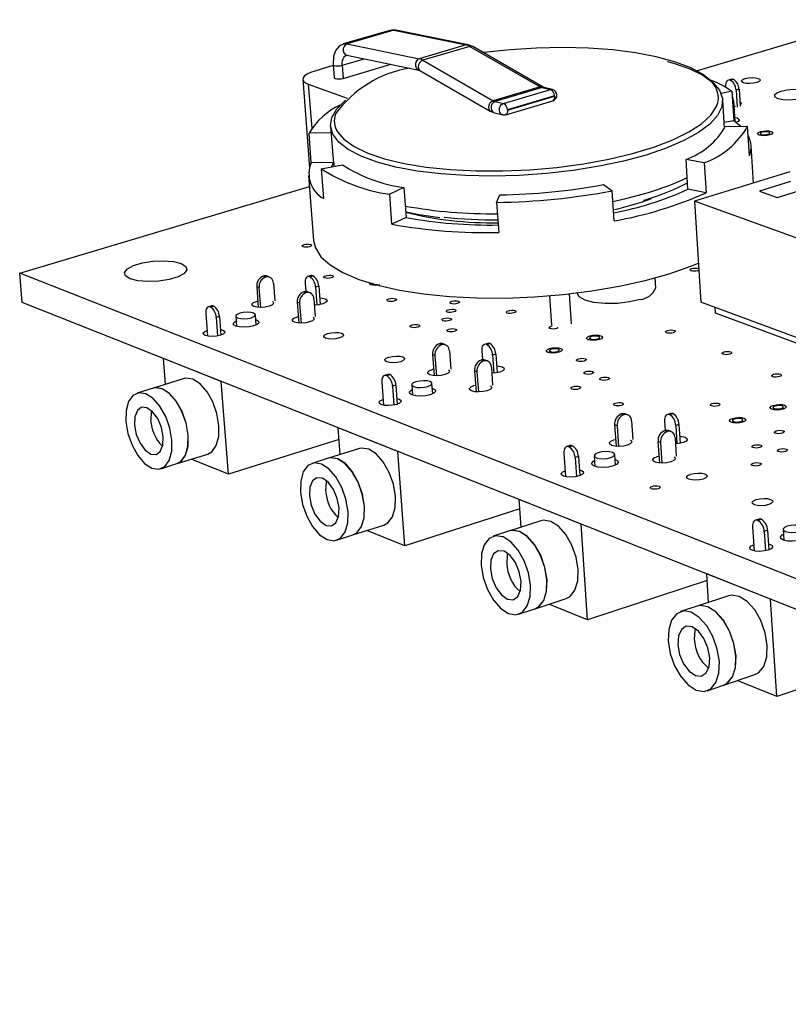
# Model space of a CAD drawing. Extents: x 79 to 216, y 65 to 126.
# Tile 1 of 14: x 79 to 111, y 70 to 112. Entities that reach past the tile are written whole.
import ezdxf

# ---------------------------------------------------------------- set-up
doc = ezdxf.new("R2010")
doc.units = 0
doc.layers.get('0').update_dxf_attribs({"linetype": 'CONTINUOUS'})

msp = doc.modelspace()

# ---------------------------------------------------------------- linework, layer by layer
at = {"color": 7, "linetype": 'CONTINUOUS'}
for p, q in [((107.536, 110.236), (114.815, 112.412)), ((94.487, 111.957), (92.497, 111.378)), ((94.655, 111.963), (92.665, 111.383)), ((94.655, 111.963), (97.732, 111.337)), ((97.812, 111.341), (94.735, 111.966)), ((92.665, 111.383), (95.735, 110.751)), ((97.732, 111.337), (95.735, 110.751)), ((97.887, 111.276), (95.89, 110.69)), ((98.006, 111.266), (97.812, 111.341)), ((97.887, 111.276), (100.884, 109.556)), ((101.003, 109.546), (98.006, 111.266)), ((92.64, 110.903), (92.646, 110.903)), ((92.646, 110.903), (95.716, 110.268)), ((95.89, 110.69), (98.883, 108.962)), ((92.069, 110.457), (91.282, 110.227)), ((92.066, 110.506), (92.107, 109.951)), ((92.458, 110.471), (92.5, 109.916)), ((92.5, 109.916), (94.487, 110.499)), ((94.487, 110.499), (94.529, 110.513)), ((95.716, 110.268), (95.761, 110.249)), ((95.761, 110.249), (98.753, 108.518)), ((90.774, 109.874), (91.058, 106.112)), ((109.016, 109.88), (108.889, 109.842)), ((108.972, 109.838), (109.099, 109.876)), ((91.01, 109.671), (92.663, 109.069)), ((100.884, 109.556), (98.883, 108.962)), ((100.963, 109.525), (98.962, 108.93)), ((99.314, 108.848), (101.315, 109.444)), ((100.963, 109.525), (101.315, 109.444)), ((101.047, 109.528), (101.003, 109.546)), ((101.399, 109.447), (101.047, 109.528)), ((108.772, 109.573), (108.775, 109.532)), ((109.343, 109.456), (109.216, 109.418)), ((109.216, 109.418), (109.262, 108.687)), ((109.343, 109.456), (109.389, 108.725)), ((101.487, 109.178), (99.485, 108.582)), ((99.487, 108.566), (101.489, 109.162)), ((109.042, 109.364), (108.581, 109.277)), ((108.725, 107.786), (108.648, 108.995)), ((109.042, 109.364), (109.122, 108.11)), ((98.962, 108.93), (99.314, 108.848)), ((99.413, 108.367), (101.414, 108.964)), ((109.105, 108.96), (109.16, 108.082)), ((109.193, 108.711), (109.122, 108.698)), ((98.753, 108.518), (98.934, 108.445)), ((98.934, 108.445), (99.286, 108.363)), ((91.959, 107.872), (92.077, 106.293)), ((109.122, 108.11), (108.71, 108.032)), ((108.756, 107.859), (109.709, 107.874)), ((109.788, 106.611), (109.709, 107.874)), ((91.98, 107.596), (91.042, 107.581)), ((91.136, 106.321), (91.042, 107.581)), ((110.251, 107.568), (110.256, 107.487)), ((110.66, 107.512), (110.655, 107.592)), ((109.958, 105.457), (109.858, 107.046)), ((107.171, 105.193), (107.088, 106.464)), ((107.858, 106.319), (107.088, 106.464)), ((92.074, 106.336), (91.136, 106.321)), ((91.559, 106.067), (92.461, 106.237)), ((91.559, 106.067), (91.655, 104.798)), ((92.095, 106.301), (92.097, 106.169)), ((107.858, 106.319), (107.939, 105.047)), ((91.024, 105.773), (91.232, 103.018)), ((111.511, 105.934), (107.444, 104.686)), ((78.725, 101.623), (91.059, 105.31)), ((95.082, 105.265), (94.476, 104.982)), ((95.082, 105.265), (95.175, 103.99)), ((103.573, 105.395), (103.943, 105.127)), ((111.537, 105.519), (110.213, 105.112)), ((110.961, 104.843), (112.836, 105.421)), ((94.569, 103.705), (94.476, 104.982)), ((99.024, 104.634), (99.162, 104.953)), ((104.028, 103.848), (103.943, 105.127)), ((107.939, 105.047), (107.171, 105.193)), ((110.213, 105.112), (110.961, 104.843)), ((99.024, 104.634), (99.114, 103.354)), ((105.276, 104.725), (105.358, 104.748)), ((105.358, 104.748), (105.436, 104.774)), ((114.82, 102.014), (107.444, 104.686)), ((107.444, 104.686), (107.721, 100.391)), ((95.175, 103.99), (94.569, 103.705)), ((154.108, 71.938), (78.725, 101.623)), ((78.83, 100.374), (78.725, 101.623)), ((89.19, 101.457), (89.092, 101.495)), ((89.353, 101.454), (89.255, 101.491)), ((91.119, 101.516), (90.984, 101.475)), ((91.068, 101.469), (91.203, 101.511)), ((107.62, 101.823), (107.629, 101.819)), ((88.911, 101.009), (88.813, 101.047)), ((88.813, 101.047), (88.881, 100.166)), ((89.523, 101.195), (89.581, 100.439)), ((90.873, 101.199), (90.9, 100.843)), ((91.452, 101.07), (91.317, 101.029)), ((91.317, 101.029), (91.374, 100.269)), ((91.452, 101.07), (91.511, 100.287)), ((93.732, 101.171), (93.737, 101.11)), ((105.798, 100.994), (105.77, 101.42)), ((88.911, 101.009), (88.977, 100.162)), ((90.817, 100.831), (90.916, 100.793)), ((91.079, 100.79), (90.98, 100.828)), ((101.281, 100.658), (101.366, 99.412)), ((102.209, 99.469), (102.123, 100.741)), ((102.45, 100.78), (102.451, 100.772)), ((154.157, 70.498), (78.83, 100.374)), ((86.893, 100.23), (86.756, 100.188)), ((86.839, 100.182), (86.976, 100.224)), ((90.636, 100.343), (90.537, 100.382)), ((90.537, 100.382), (90.605, 99.497)), ((90.636, 100.343), (90.701, 99.493)), ((91.249, 100.531), (91.306, 99.772)), ((115.08, 97.657), (107.721, 100.391)), ((86.646, 99.912), (86.722, 98.943)), ((87.226, 99.781), (87.088, 99.739)), ((87.226, 99.781), (87.288, 98.987)), ((87.918, 99.788), (87.952, 99.357)), ((88.793, 99.422), (88.76, 99.853)), ((108.342, 99.924), (108.327, 100.166)), ((115.178, 97.381), (108.342, 99.924)), ((87.088, 99.739), (87.15, 98.952)), ((96.684, 98.574), (96.582, 98.613)), ((96.848, 98.571), (96.746, 98.61)), ((98.644, 98.633), (98.507, 98.59)), ((98.596, 98.585), (98.733, 98.628)), ((102.984, 98.858), (102.99, 98.77)), ((103.412, 98.799), (103.406, 98.886)), ((96.402, 98.118), (96.3, 98.157)), ((96.3, 98.157), (96.365, 97.261)), ((96.402, 98.118), (96.464, 97.256)), ((97.017, 98.31), (97.072, 97.542)), ((98.392, 98.313), (98.419, 97.938)), ((98.988, 98.179), (98.852, 98.137)), ((98.852, 98.137), (98.906, 97.365)), ((98.988, 98.179), (99.044, 97.384)), ((101.269, 98.321), (101.275, 98.233)), ((101.699, 98.262), (101.693, 98.35)), ((84.843, 97.989), (84.844, 97.989)), ((87.296, 97.016), (84.843, 97.989)), ((84.931, 96.89), (84.843, 97.989)), ((98.367, 97.926), (98.469, 97.887)), ((98.633, 97.884), (98.531, 97.924)), ((94.389, 97.308), (94.251, 97.264)), ((94.34, 97.259), (94.478, 97.302)), ((98.186, 97.429), (98.084, 97.468)), ((98.084, 97.468), (98.148, 96.569)), ((98.186, 97.429), (98.248, 96.564)), ((98.803, 97.622), (98.857, 96.851)), ((85.723, 97.134), (84.417, 96.732)), ((87.297, 97.016), (87.296, 97.016)), ((87.606, 93.059), (87.296, 97.016)), ((94.138, 96.986), (94.211, 96)), ((94.734, 96.85), (94.596, 96.807)), ((94.734, 96.85), (94.793, 96.043)), ((95.419, 96.867), (95.451, 96.427)), ((96.306, 96.489), (96.274, 96.929)), ((84.41, 96.729), (83.721, 96.517)), ((94.596, 96.807), (94.654, 96.007)), ((104.438, 95.59), (104.333, 95.631)), ((104.603, 95.588), (104.498, 95.629)), ((106.43, 95.65), (106.292, 95.606)), ((106.387, 95.601), (106.525, 95.644)), ((110.794, 95.901), (110.8, 95.81)), ((111.23, 95.837), (111.224, 95.928)), ((104.153, 95.126), (104.048, 95.166)), ((104.048, 95.166), (104.109, 94.254)), ((104.772, 95.323), (104.824, 94.544)), ((106.174, 95.326), (106.2, 94.926)), ((106.786, 95.187), (106.649, 95.143)), ((106.786, 95.187), (106.839, 94.379)), ((109.069, 95.347), (109.075, 95.256)), ((109.506, 95.283), (109.5, 95.374)), ((92.286, 95.036), (92.287, 95.037)), ((92.371, 93.903), (92.286, 95.036)), ((94.824, 94.03), (92.286, 95.036)), ((104.153, 95.126), (104.212, 94.249)), ((106.181, 94.92), (106.287, 94.879)), ((106.452, 94.877), (106.346, 94.918)), ((106.649, 95.143), (106.7, 94.36)), ((92.323, 94.542), (87.606, 93.059)), ((106, 94.413), (105.894, 94.453)), ((105.894, 94.453), (105.955, 93.538)), ((106, 94.413), (106.058, 93.533)), ((106.621, 94.612), (106.672, 93.829)), ((85.424, 93.515), (86.728, 93.923)), ((93.183, 94.159), (91.869, 93.745)), ((95.119, 90.013), (94.824, 94.03)), ((94.825, 94.03), (94.824, 94.03)), ((101.892, 93.957), (101.961, 92.955)), ((102.148, 94.283), (102.009, 94.239)), ((102.104, 94.233), (102.243, 94.277)), ((104.081, 93.454), (104.051, 93.903)), ((84.729, 93.297), (85.418, 93.513)), ((87.606, 93.059), (86.021, 93.701)), ((91.862, 93.742), (91.168, 93.524)), ((102.505, 93.817), (102.366, 93.772)), ((102.366, 93.772), (102.422, 92.959)), ((102.505, 93.817), (102.561, 92.996)), ((103.181, 93.844), (103.212, 93.395)), ((99.989, 91.981), (99.99, 91.981)), ((102.617, 90.939), (99.989, 91.981)), ((100.071, 90.811), (99.989, 91.981)), ((100.017, 91.59), (95.119, 90.013)), ((100.904, 91.081), (99.581, 90.653)), ((110.184, 91.15), (110.044, 91.105)), ((110.144, 91.099), (110.284, 91.145)), ((92.912, 90.479), (94.225, 90.9)), ((95.119, 90.013), (93.502, 90.668)), ((99.574, 90.651), (98.875, 90.425)), ((102.618, 90.939), (102.617, 90.939)), ((102.896, 86.86), (102.617, 90.939)), ((109.923, 90.821), (109.988, 89.801)), ((110.554, 90.675), (110.414, 90.629)), ((110.414, 90.629), (110.466, 89.803)), ((110.554, 90.675), (110.606, 89.84)), ((111.22, 90.714), (111.249, 90.255)), ((92.212, 90.255), (92.905, 90.477)), ((107.984, 88.54), (102.896, 86.86)), ((107.966, 88.817), (107.967, 88.818)), ((108.045, 87.609), (107.966, 88.817)), ((110.689, 87.738), (107.966, 88.817)), ((100.663, 87.337), (101.984, 87.771)), ((108.898, 87.892), (107.567, 87.45)), ((110.95, 83.595), (110.689, 87.738)), ((110.69, 87.738), (110.689, 87.738)), ((99.959, 87.106), (100.656, 87.335)), ((102.896, 86.86), (101.246, 87.529)), ((107.56, 87.448), (106.857, 87.215)), ((116.241, 85.386), (110.95, 83.595)), ((108.691, 84.083), (110.021, 84.531)), ((110.95, 83.595), (109.267, 84.277)), ((107.982, 83.844), (108.684, 84.081))]:
    msp.add_line(p, q, dxfattribs=at)
at = {"color": 8, "linetype": 'CONTINUOUS'}
for p, q in [((92.458, 110.471), (93.401, 110.747)), ((94.485, 110.522), (94.487, 110.499)), ((91.01, 109.671), (91.153, 107.774)), ((92.077, 106.293), (92.096, 106.168))]:
    msp.add_line(p, q, dxfattribs=at)
for points in [[(94.487, 111.957), (94.543, 111.968), (94.655, 111.963)], [(94.735, 111.966), (94.734, 111.967), (94.655, 111.963)], [(92.665, 111.383), (92.591, 111.343), (92.533, 111.272), (92.5, 111.182), (92.497, 111.086), (92.524, 111), (92.577, 110.935), (92.646, 110.903)], [(92.506, 111.381), (92.553, 111.389), (92.665, 111.383)], [(97.812, 111.341), (97.811, 111.341), (97.732, 111.337)], [(98.006, 111.266), (97.963, 111.282), (97.887, 111.276)], [(92.458, 110.471), (92.457, 110.569), (92.467, 110.661), (92.488, 110.741), (92.52, 110.808), (92.561, 110.86), (92.611, 110.894), (92.638, 110.904)], [(95.735, 110.751), (95.661, 110.711), (95.603, 110.639), (95.57, 110.549), (95.566, 110.453), (95.594, 110.365), (95.647, 110.3), (95.719, 110.267), (95.719, 110.267)], [(95.89, 110.69), (95.813, 110.651), (95.747, 110.583), (95.702, 110.497), (95.685, 110.406), (95.699, 110.324), (95.741, 110.263), (95.761, 110.249)], [(92.066, 110.506), (92.073, 110.49), (92.113, 110.465), (92.184, 110.45), (92.275, 110.445), (92.371, 110.453), (92.458, 110.471)], [(101.003, 109.546), (100.96, 109.562), (100.884, 109.556)], [(101.047, 109.528), (101.041, 109.529), (100.963, 109.525)], [(101.315, 109.444), (101.394, 109.448), (101.401, 109.447)], [(101.489, 109.162), (101.491, 109.117), (101.488, 109.076), (101.48, 109.039), (101.466, 109.007), (101.447, 108.984), (101.425, 108.968), (101.414, 108.964)], [(98.883, 108.962), (98.806, 108.922), (98.74, 108.853), (98.695, 108.767), (98.678, 108.675), (98.691, 108.593), (98.733, 108.532), (98.753, 108.518)], [(98.962, 108.93), (98.887, 108.889), (98.828, 108.817), (98.794, 108.726), (98.79, 108.629), (98.816, 108.542), (98.869, 108.477), (98.934, 108.445)], [(99.284, 108.364), (99.221, 108.395), (99.168, 108.46), (99.142, 108.548), (99.146, 108.644), (99.18, 108.736), (99.239, 108.807), (99.314, 108.848)], [(99.487, 108.566), (99.49, 108.521), (99.487, 108.479), (99.478, 108.442), (99.465, 108.411), (99.447, 108.387), (99.424, 108.371), (99.413, 108.367)], [(103.973, 104.671), (104.531, 104.797), (105.491, 105.058)]]:
    msp.add_lwpolyline(points, dxfattribs=at)
at = {"color": 7, "linetype": 'CONTINUOUS'}
for points in [[(94.735, 111.966), (94.55, 111.971), (94.504, 111.952)], [(92.514, 111.372), (92.332, 111.295), (92.181, 111.121), (92.085, 110.863), (92.066, 110.506)], [(108.066, 109.872), (107.783, 110.089), (107.257, 110.375), (106.598, 110.625), (105.82, 110.837), (104.938, 111.006), (103.969, 111.129), (102.93, 111.204), (101.842, 111.229), (100.726, 111.205), (99.601, 111.131), (98.488, 111.01), (98.46, 111.006)], [(106.29, 110.639), (106.556, 110.564), (107.245, 110.323), (107.808, 110.047), (108.233, 109.741), (108.513, 109.411), (108.642, 109.061), (108.615, 108.7), (108.434, 108.332), (108.099, 107.967), (107.618, 107.609), (106.997, 107.266), (106.249, 106.945), (105.386, 106.652), (104.425, 106.393), (103.385, 106.172), (102.285, 105.994), (101.146, 105.864), (99.991, 105.782), (98.842, 105.752), (97.721, 105.773), (96.65, 105.845), (95.649, 105.966), (94.739, 106.135), (93.936, 106.347), (93.255, 106.599), (92.708, 106.885), (92.306, 107.2), (92.054, 107.538), (91.958, 107.892), (92.018, 108.255), (92.231, 108.621), (92.593, 108.983), (92.6, 108.989)], [(91.282, 110.227), (91.101, 110.165), (90.956, 110.096), (90.85, 110.021), (90.789, 109.944), (90.775, 109.867), (90.808, 109.795), (90.888, 109.728), (91.01, 109.671)], [(92.107, 109.951), (92.114, 109.935), (92.154, 109.91), (92.225, 109.895), (92.316, 109.89), (92.412, 109.898), (92.5, 109.916)], [(108.972, 109.838), (108.929, 109.847), (108.889, 109.842), (108.853, 109.824), (108.822, 109.793), (108.798, 109.75), (108.781, 109.698), (108.772, 109.639), (108.772, 109.573)], [(109.016, 109.88), (109.056, 109.885), (109.099, 109.876)], [(110.165, 109.914), (110.235, 109.874), (110.247, 109.826), (110.198, 109.777), (110.096, 109.734), (109.957, 109.704), (109.802, 109.692), (109.654, 109.699), (109.536, 109.725), (109.466, 109.765), (109.455, 109.813), (109.504, 109.863), (109.606, 109.905), (109.745, 109.935), (109.9, 109.947), (110.048, 109.94), (110.165, 109.914)], [(112.141, 109.389), (112.268, 109.317), (112.29, 109.229), (112.203, 109.14), (112.019, 109.062), (111.768, 109.009), (111.487, 108.987), (111.22, 109), (111.006, 109.046), (110.88, 109.119), (110.859, 109.207), (110.946, 109.296), (111.13, 109.373), (111.381, 109.427), (111.661, 109.449), (111.928, 109.435), (112.141, 109.389)], [(101.489, 109.162), (101.491, 109.164), (101.493, 109.166), (101.494, 109.169), (101.494, 109.172), (101.493, 109.175), (101.492, 109.177), (101.489, 109.178), (101.487, 109.178)], [(92.261, 107.623), (92.522, 107.321), (92.956, 107.011), (93.537, 106.733), (94.252, 106.49), (95.088, 106.29), (96.029, 106.135), (97.055, 106.029), (98.148, 105.974), (99.283, 105.972), (100.44, 106.023), (101.593, 106.125), (102.719, 106.276), (103.796, 106.474), (104.803, 106.714), (105.718, 106.991), (106.524, 107.3), (107.206, 107.634), (107.75, 107.986), (108.147, 108.35), (108.389, 108.718), (108.459, 108.937)], [(99.485, 108.582), (99.483, 108.581), (99.481, 108.578), (99.48, 108.575), (99.48, 108.572), (99.48, 108.569), (99.482, 108.567), (99.485, 108.566), (99.487, 108.566)], [(109.377, 108.913), (109.416, 108.885), (109.428, 108.831), (109.385, 108.784)], [(99.285, 108.368), (99.345, 108.357), (99.413, 108.367)], [(109.15, 108.256), (109.264, 108.229), (109.342, 108.184), (109.354, 108.13), (109.3, 108.075), (109.207, 108.034)], [(109.419, 107.869), (109.341, 107.94), (109.122, 108.11)], [(110.707, 107.657), (110.764, 107.625), (110.773, 107.585), (110.734, 107.545), (110.652, 107.51), (110.539, 107.485), (110.413, 107.475), (110.293, 107.481), (110.198, 107.502), (110.141, 107.535), (110.132, 107.575), (110.171, 107.615), (110.254, 107.65), (110.366, 107.674), (110.492, 107.684), (110.612, 107.678), (110.707, 107.657)], [(110.612, 107.628), (110.552, 107.641), (110.477, 107.645), (110.399, 107.639), (110.328, 107.624), (110.277, 107.602), (110.252, 107.577), (110.258, 107.552), (110.293, 107.531), (110.353, 107.518), (110.428, 107.515), (110.507, 107.521), (110.577, 107.536), (110.628, 107.558), (110.653, 107.583), (110.647, 107.608), (110.612, 107.628)], [(92.015, 106.153), (92.016, 106.156), (92.083, 106.336)], [(95.157, 104.232), (95.722, 104.117), (96.608, 103.994)], [(91.11, 102.842), (91.143, 102.822), (91.146, 102.796), (91.119, 102.771), (91.066, 102.748), (90.995, 102.733), (90.916, 102.727), (90.843, 102.731), (90.785, 102.744), (90.752, 102.765), (90.749, 102.79), (90.776, 102.816), (90.829, 102.838), (90.901, 102.854), (90.979, 102.86), (91.053, 102.856), (91.11, 102.842)], [(91.232, 103.018), (91.31, 102.698), (91.548, 102.324), (91.94, 101.972), (92.479, 101.648), (93.159, 101.357), (93.967, 101.106), (94.891, 100.898), (95.914, 100.737), (97.019, 100.626), (98.188, 100.568), (99.399, 100.563), (100.631, 100.611), (101.864, 100.713), (103.074, 100.865), (104.242, 101.065), (105.347, 101.309), (106.369, 101.594), (107.292, 101.914), (107.615, 102.044)], [(85.599, 102.035), (85.798, 101.913), (85.843, 101.767), (85.727, 101.613), (85.465, 101.47), (85.088, 101.356), (84.642, 101.285), (84.18, 101.265), (83.76, 101.298), (83.431, 101.381), (83.233, 101.504), (83.191, 101.651), (83.308, 101.804), (83.571, 101.946), (83.947, 102.059), (84.392, 102.13), (84.851, 102.15), (85.271, 102.117), (85.599, 102.035)], [(91.068, 101.469), (91.025, 101.479), (90.985, 101.475), (90.949, 101.457), (90.919, 101.425), (90.895, 101.382), (90.879, 101.329), (90.872, 101.267), (90.873, 101.199)], [(92.033, 101.517), (92.066, 101.496), (92.07, 101.47), (92.043, 101.444), (91.989, 101.421), (91.917, 101.406), (91.838, 101.4), (91.764, 101.404), (91.706, 101.417), (91.673, 101.439), (91.67, 101.464), (91.697, 101.49), (91.75, 101.513), (91.822, 101.528), (91.901, 101.535), (91.975, 101.531), (92.033, 101.517)], [(107.634, 101.749), (107.584, 101.727), (107.513, 101.712), (107.434, 101.705), (107.359, 101.709), (107.3, 101.723), (107.265, 101.744), (107.259, 101.77), (107.284, 101.796), (107.336, 101.819), (107.407, 101.834), (107.486, 101.841), (107.561, 101.837), (107.62, 101.823)], [(94.059, 101.116), (94.019, 101.109), (93.888, 101.099), (93.766, 101.105), (93.67, 101.128), (93.615, 101.163), (93.605, 101.186)], [(105.142, 100.505), (104.681, 100.395), (104.164, 100.333), (103.644, 100.326), (103.17, 100.373), (102.791, 100.47), (102.543, 100.608), (102.451, 100.772)], [(86.839, 100.182), (86.796, 100.192), (86.757, 100.188), (86.721, 100.17), (86.691, 100.139), (86.668, 100.096), (86.652, 100.042), (86.645, 99.98), (86.646, 99.912)], [(89.486, 100.41), (89.518, 100.382), (89.525, 100.324), (89.462, 100.264), (89.34, 100.212), (89.176, 100.177), (88.996, 100.162), (88.828, 100.172), (88.696, 100.203), (88.621, 100.252), (88.615, 100.31), (88.677, 100.37), (88.8, 100.422), (88.86, 100.438)], [(91.727, 100.533), (91.803, 100.485), (91.81, 100.426), (91.748, 100.367), (91.626, 100.315), (91.463, 100.279), (91.283, 100.265), (91.269, 100.265)], [(91.49, 100.573), (91.595, 100.565), (91.727, 100.533)], [(94.724, 100.534), (94.758, 100.513), (94.762, 100.487), (94.735, 100.461), (94.681, 100.438), (94.609, 100.422), (94.53, 100.416), (94.455, 100.42), (94.397, 100.434), (94.363, 100.455), (94.359, 100.481), (94.386, 100.508), (94.44, 100.53), (94.512, 100.546), (94.591, 100.552), (94.666, 100.548), (94.724, 100.534)], [(97.407, 100.428), (97.442, 100.406), (97.446, 100.381), (97.419, 100.354), (97.366, 100.331), (97.294, 100.316), (97.214, 100.309), (97.14, 100.313), (97.081, 100.327), (97.046, 100.349), (97.042, 100.375), (97.069, 100.401), (97.122, 100.424), (97.194, 100.44), (97.274, 100.446), (97.348, 100.442), (97.407, 100.428)], [(88.585, 99.725), (88.697, 99.772), (88.754, 99.827), (88.748, 99.88), (88.68, 99.925), (88.56, 99.954), (88.406, 99.962), (88.242, 99.949), (88.093, 99.916), (87.981, 99.869), (87.924, 99.815), (87.929, 99.761), (87.997, 99.716), (88.117, 99.688), (88.271, 99.679), (88.436, 99.692), (88.585, 99.725)], [(91.211, 99.743), (91.244, 99.715), (91.251, 99.656), (91.189, 99.596), (91.066, 99.544), (90.902, 99.508), (90.722, 99.493), (90.552, 99.503), (90.42, 99.534), (90.344, 99.583), (90.337, 99.642), (90.4, 99.702), (90.522, 99.754), (90.584, 99.771)], [(97.253, 100.069), (97.287, 100.048), (97.291, 100.022), (97.264, 99.995), (97.211, 99.972), (97.139, 99.957), (97.059, 99.95), (96.984, 99.954), (96.925, 99.968), (96.891, 99.99), (96.887, 100.016), (96.914, 100.042), (96.967, 100.065), (97.039, 100.081), (97.119, 100.087), (97.194, 100.083), (97.253, 100.069)], [(99.806, 100.027), (99.84, 100.006), (99.845, 99.979), (99.818, 99.953), (99.765, 99.93), (99.693, 99.914), (99.614, 99.908), (99.538, 99.912), (99.479, 99.926), (99.445, 99.948), (99.44, 99.974), (99.467, 100), (99.52, 100.023), (99.592, 100.039), (99.671, 100.045), (99.746, 100.041), (99.806, 100.027)], [(88.775, 99.651), (88.807, 99.64), (88.896, 99.582), (88.903, 99.512), (88.829, 99.441), (88.683, 99.38), (88.489, 99.337), (88.276, 99.32), (88.076, 99.331), (87.919, 99.369), (87.831, 99.427), (87.824, 99.497), (87.898, 99.568), (87.934, 99.587)], [(95.714, 99.42), (95.748, 99.399), (95.751, 99.372), (95.724, 99.346), (95.671, 99.323), (95.598, 99.307), (95.519, 99.3), (95.443, 99.305), (95.384, 99.319), (95.35, 99.34), (95.346, 99.367), (95.373, 99.393), (95.427, 99.416), (95.499, 99.432), (95.579, 99.439), (95.654, 99.434), (95.714, 99.42)], [(97.064, 99.699), (97.098, 99.677), (97.102, 99.651), (97.075, 99.625), (97.022, 99.602), (96.95, 99.586), (96.87, 99.579), (96.795, 99.584), (96.735, 99.598), (96.701, 99.619), (96.697, 99.645), (96.724, 99.672), (96.778, 99.695), (96.85, 99.711), (96.929, 99.717), (97.005, 99.713), (97.064, 99.699)], [(101.65, 99.3), (101.637, 99.291), (101.584, 99.268), (101.512, 99.252), (101.432, 99.245), (101.357, 99.249), (101.297, 99.263), (101.262, 99.285), (101.258, 99.312), (101.284, 99.338), (101.337, 99.361), (101.387, 99.374)], [(87.269, 99.228), (87.372, 99.201), (87.447, 99.152), (87.453, 99.093), (87.389, 99.032), (87.266, 98.98), (87.101, 98.944), (86.92, 98.929), (86.75, 98.939), (86.618, 98.971), (86.543, 99.02), (86.538, 99.079), (86.601, 99.14), (86.703, 99.185)], [(92.426, 99.065), (92.495, 99.02), (92.502, 98.966), (92.446, 98.911), (92.334, 98.863), (92.185, 98.83), (92.02, 98.817), (91.865, 98.825), (91.744, 98.854), (91.675, 98.899), (91.668, 98.954), (91.725, 99.009), (91.836, 99.056), (91.985, 99.089), (92.15, 99.102), (92.304, 99.094), (92.426, 99.065)], [(97.278, 99.243), (97.312, 99.221), (97.316, 99.195), (97.289, 99.168), (97.235, 99.145), (97.163, 99.129), (97.083, 99.123), (97.008, 99.127), (96.949, 99.141), (96.914, 99.163), (96.91, 99.189), (96.937, 99.216), (96.991, 99.239), (97.063, 99.255), (97.143, 99.261), (97.218, 99.257), (97.278, 99.243)], [(103.464, 98.957), (103.522, 98.921), (103.53, 98.877), (103.487, 98.833), (103.4, 98.795), (103.281, 98.768), (103.149, 98.758), (103.025, 98.765), (102.926, 98.788), (102.868, 98.824), (102.86, 98.867), (102.903, 98.912), (102.99, 98.95), (103.109, 98.976), (103.241, 98.987), (103.365, 98.98), (103.464, 98.957)], [(103.067, 98.921), (103.012, 98.897), (102.986, 98.869), (102.991, 98.842), (103.027, 98.82), (103.089, 98.805), (103.167, 98.801), (103.249, 98.807), (103.323, 98.824), (103.378, 98.848), (103.405, 98.875), (103.4, 98.902), (103.363, 98.925), (103.302, 98.939), (103.224, 98.944), (103.141, 98.937), (103.067, 98.921)], [(106.585, 99.188), (106.621, 99.166), (106.626, 99.139), (106.601, 99.113), (106.548, 99.089), (106.476, 99.073), (106.396, 99.067), (106.32, 99.071), (106.26, 99.085), (106.224, 99.107), (106.219, 99.134), (106.245, 99.16), (106.297, 99.183), (106.369, 99.199), (106.449, 99.206), (106.525, 99.202), (106.585, 99.188)], [(98.596, 98.585), (98.552, 98.595), (98.51, 98.591), (98.473, 98.573), (98.441, 98.542), (98.417, 98.498), (98.4, 98.444), (98.392, 98.381), (98.392, 98.313)], [(95.031, 98.055), (95.102, 98.01), (95.11, 97.955), (95.054, 97.899), (94.942, 97.851), (94.792, 97.818), (94.626, 97.805), (94.471, 97.814), (94.348, 97.843), (94.278, 97.888), (94.27, 97.943), (94.327, 97.999), (94.438, 98.047), (94.588, 98.08), (94.753, 98.093), (94.909, 98.085), (95.031, 98.055)], [(101.751, 98.42), (101.809, 98.384), (101.817, 98.34), (101.774, 98.296), (101.686, 98.257), (101.566, 98.231), (101.434, 98.22), (101.309, 98.227), (101.21, 98.251), (101.153, 98.287), (101.145, 98.331), (101.189, 98.375), (101.277, 98.413), (101.396, 98.44), (101.528, 98.45), (101.653, 98.443), (101.751, 98.42)], [(101.353, 98.384), (101.298, 98.36), (101.271, 98.332), (101.276, 98.305), (101.312, 98.282), (101.374, 98.268), (101.452, 98.263), (101.534, 98.27), (101.609, 98.287), (101.664, 98.311), (101.691, 98.338), (101.686, 98.366), (101.65, 98.388), (101.588, 98.403), (101.51, 98.407), (101.428, 98.401), (101.353, 98.384)], [(108.989, 98.272), (109.025, 98.249), (109.031, 98.223), (109.006, 98.196), (108.953, 98.172), (108.881, 98.156), (108.8, 98.15), (108.724, 98.154), (108.663, 98.168), (108.627, 98.19), (108.621, 98.217), (108.647, 98.244), (108.7, 98.267), (108.772, 98.284), (108.852, 98.29), (108.928, 98.286), (108.989, 98.272)], [(99.023, 97.679), (99.119, 97.67), (99.255, 97.638)], [(102.795, 97.982), (102.83, 97.96), (102.835, 97.933), (102.809, 97.906), (102.755, 97.883), (102.683, 97.866), (102.603, 97.86), (102.526, 97.864), (102.466, 97.878), (102.431, 97.901), (102.426, 97.927), (102.452, 97.954), (102.506, 97.978), (102.578, 97.994), (102.659, 98), (102.735, 97.996), (102.795, 97.982)], [(94.34, 97.259), (94.296, 97.269), (94.254, 97.265), (94.217, 97.247), (94.186, 97.216), (94.162, 97.172), (94.145, 97.118), (94.137, 97.055), (94.138, 96.986)], [(96.977, 97.512), (97.01, 97.483), (97.02, 97.423), (96.958, 97.361), (96.836, 97.308), (96.67, 97.271), (96.488, 97.257), (96.316, 97.266), (96.18, 97.299), (96.102, 97.349), (96.093, 97.41), (96.155, 97.471), (96.277, 97.524), (96.344, 97.543)], [(99.255, 97.638), (99.334, 97.588), (99.344, 97.527), (99.283, 97.465), (99.161, 97.412), (98.996, 97.376), (98.821, 97.361)], [(103.112, 97.436), (103.148, 97.414), (103.152, 97.387), (103.126, 97.36), (103.073, 97.337), (103, 97.32), (102.919, 97.314), (102.843, 97.318), (102.782, 97.333), (102.747, 97.355), (102.742, 97.382), (102.768, 97.409), (102.822, 97.432), (102.895, 97.449), (102.975, 97.455), (103.052, 97.451), (103.112, 97.436)], [(111.107, 97.321), (111.143, 97.298), (111.149, 97.272), (111.124, 97.244), (111.071, 97.221), (110.999, 97.204), (110.918, 97.198), (110.841, 97.202), (110.78, 97.216), (110.743, 97.239), (110.737, 97.266), (110.763, 97.293), (110.816, 97.317), (110.888, 97.333), (110.969, 97.339), (111.045, 97.335), (111.107, 97.321)], [(87.205, 95.133), (87.118, 95.642), (86.944, 96.139), (86.699, 96.576), (86.407, 96.91), (86.097, 97.108), (85.801, 97.151), (85.723, 97.134)], [(96.101, 96.799), (96.213, 96.848), (96.269, 96.904), (96.261, 96.96), (96.19, 97.006), (96.066, 97.036), (95.909, 97.044), (95.743, 97.031), (95.592, 96.997), (95.48, 96.949), (95.423, 96.892), (95.431, 96.837), (95.502, 96.791), (95.626, 96.761), (95.783, 96.752), (95.95, 96.766), (96.101, 96.799)], [(98.762, 96.821), (98.796, 96.793), (98.806, 96.732), (98.745, 96.67), (98.622, 96.616), (98.456, 96.579), (98.273, 96.564), (98.1, 96.574), (97.963, 96.607), (97.884, 96.657), (97.875, 96.719), (97.936, 96.781), (98.059, 96.834), (98.128, 96.853)], [(103.784, 97.18), (103.819, 97.158), (103.824, 97.131), (103.798, 97.104), (103.744, 97.08), (103.672, 97.064), (103.591, 97.057), (103.514, 97.061), (103.454, 97.076), (103.418, 97.098), (103.413, 97.125), (103.439, 97.152), (103.493, 97.176), (103.566, 97.192), (103.646, 97.199), (103.723, 97.194), (103.784, 97.18)], [(83.246, 95.301), (83.333, 94.794), (83.507, 94.297), (83.751, 93.861), (84.041, 93.526), (84.349, 93.325), (84.645, 93.279), (84.901, 93.393), (85.09, 93.654), (85.194, 94.039), (85.203, 94.51), (85.115, 95.019), (84.94, 95.518), (84.695, 95.956), (84.404, 96.291), (84.095, 96.49), (83.798, 96.534), (83.544, 96.418), (83.357, 96.155), (83.254, 95.77), (83.246, 95.301)], [(85.418, 93.513), (85.589, 93.608), (85.778, 93.87), (85.883, 94.254), (85.892, 94.724), (85.805, 95.233), (85.63, 95.732), (85.385, 96.17), (85.093, 96.504), (84.784, 96.703), (84.488, 96.746), (84.41, 96.729)], [(85.424, 93.515), (85.596, 93.61), (85.785, 93.872), (85.89, 94.256), (85.899, 94.726), (85.812, 95.236), (85.637, 95.734), (85.392, 96.172), (85.1, 96.506), (84.791, 96.705), (84.495, 96.748), (84.417, 96.732)], [(96.288, 96.727), (96.316, 96.717), (96.409, 96.657), (96.419, 96.585), (96.346, 96.512), (96.201, 96.448), (96.004, 96.404), (95.788, 96.387), (95.583, 96.399), (95.423, 96.437), (95.33, 96.497), (95.32, 96.57), (95.393, 96.643), (95.433, 96.665)], [(102.56, 96.794), (102.595, 96.771), (102.6, 96.744), (102.574, 96.717), (102.52, 96.693), (102.447, 96.677), (102.366, 96.67), (102.289, 96.674), (102.229, 96.689), (102.193, 96.711), (102.188, 96.738), (102.215, 96.766), (102.269, 96.789), (102.342, 96.806), (102.423, 96.812), (102.499, 96.808), (102.56, 96.794)], [(94.775, 96.291), (94.871, 96.265), (94.95, 96.214), (94.958, 96.152), (94.896, 96.09), (94.772, 96.036), (94.605, 95.999), (94.422, 95.984), (94.249, 95.994), (94.113, 96.027), (94.035, 96.078), (94.026, 96.139), (94.089, 96.202), (94.192, 96.249)], [(104.376, 96.097), (104.412, 96.074), (104.417, 96.047), (104.391, 96.019), (104.337, 95.995), (104.264, 95.979), (104.183, 95.972), (104.106, 95.977), (104.045, 95.991), (104.009, 96.014), (104.004, 96.041), (104.03, 96.069), (104.084, 96.093), (104.157, 96.109), (104.238, 96.116), (104.315, 96.111), (104.376, 96.097)], [(108.497, 96.075), (108.533, 96.052), (108.539, 96.025), (108.513, 95.997), (108.459, 95.973), (108.387, 95.957), (108.305, 95.95), (108.228, 95.954), (108.166, 95.969), (108.13, 95.992), (108.124, 96.019), (108.15, 96.047), (108.204, 96.07), (108.277, 96.087), (108.358, 96.094), (108.435, 96.089), (108.497, 96.075)], [(111.28, 96.001), (111.34, 95.964), (111.351, 95.919), (111.309, 95.873), (111.221, 95.834), (111.101, 95.807), (110.967, 95.796), (110.84, 95.803), (110.738, 95.827), (110.678, 95.865), (110.668, 95.909), (110.71, 95.955), (110.797, 95.994), (110.917, 96.022), (111.051, 96.032), (111.178, 96.025), (111.28, 96.001)], [(110.877, 95.964), (110.822, 95.94), (110.796, 95.911), (110.802, 95.883), (110.84, 95.86), (110.903, 95.845), (110.983, 95.84), (111.067, 95.847), (111.142, 95.864), (111.196, 95.889), (111.223, 95.917), (111.216, 95.945), (111.178, 95.969), (111.115, 95.984), (111.035, 95.988), (110.952, 95.981), (110.877, 95.964)], [(83.611, 95.153), (83.688, 94.756), (83.846, 94.382), (84.062, 94.088), (84.302, 93.918), (84.53, 93.898), (84.711, 94.031), (84.818, 94.298), (84.834, 94.658), (84.757, 95.056), (84.599, 95.431), (84.383, 95.726), (84.142, 95.896), (83.914, 95.915), (83.734, 95.78), (83.627, 95.512), (83.611, 95.153)], [(84.328, 95.778), (84.316, 95.725), (84.3, 95.366)], [(106.387, 95.601), (106.341, 95.611), (106.298, 95.608), (106.259, 95.589), (106.226, 95.558), (106.2, 95.514), (106.183, 95.459), (106.174, 95.395), (106.174, 95.326)], [(109.557, 95.448), (109.617, 95.411), (109.627, 95.365), (109.585, 95.32), (109.496, 95.28), (109.376, 95.253), (109.242, 95.242), (109.114, 95.249), (109.012, 95.273), (108.952, 95.311), (108.942, 95.356), (108.985, 95.402), (109.073, 95.441), (109.193, 95.469), (109.327, 95.479), (109.455, 95.472), (109.557, 95.448)], [(109.152, 95.411), (109.097, 95.386), (109.071, 95.358), (109.077, 95.33), (109.114, 95.306), (109.178, 95.291), (109.258, 95.286), (109.342, 95.293), (109.417, 95.31), (109.472, 95.335), (109.499, 95.364), (109.492, 95.392), (109.455, 95.415), (109.391, 95.43), (109.311, 95.435), (109.228, 95.428), (109.152, 95.411)], [(86.728, 93.923), (86.9, 94.018), (87.09, 94.28), (87.195, 94.664), (87.205, 95.133)], [(111.223, 94.913), (111.26, 94.891), (111.267, 94.863), (111.241, 94.835), (111.188, 94.811), (111.114, 94.794), (111.033, 94.788), (110.955, 94.792), (110.893, 94.807), (110.856, 94.83), (110.849, 94.857), (110.875, 94.885), (110.929, 94.909), (111.002, 94.926), (111.083, 94.933), (111.161, 94.928), (111.223, 94.913)], [(104.728, 94.513), (104.764, 94.483), (104.776, 94.421), (104.716, 94.357), (104.593, 94.302), (104.426, 94.264), (104.24, 94.249), (104.064, 94.26), (103.925, 94.293), (103.843, 94.345), (103.832, 94.408), (103.892, 94.472), (104.015, 94.526), (104.089, 94.547)], [(107.045, 94.641), (107.128, 94.589), (107.14, 94.527), (107.081, 94.463), (106.959, 94.409), (106.792, 94.371), (106.637, 94.356)], [(106.819, 94.683), (106.905, 94.675), (107.045, 94.641)], [(110.267, 94.302), (110.304, 94.279), (110.31, 94.251), (110.285, 94.223), (110.231, 94.199), (110.157, 94.182), (110.075, 94.175), (109.997, 94.18), (109.935, 94.195), (109.898, 94.218), (109.892, 94.245), (109.918, 94.274), (109.972, 94.298), (110.045, 94.315), (110.127, 94.321), (110.205, 94.317), (110.267, 94.302)], [(94.717, 92.121), (94.631, 92.637), (94.453, 93.143), (94.202, 93.588), (93.901, 93.929), (93.582, 94.133), (93.274, 94.179), (93.183, 94.159)], [(102.104, 94.233), (102.058, 94.244), (102.015, 94.24), (101.976, 94.222), (101.944, 94.19), (101.918, 94.146), (101.9, 94.091), (101.892, 94.027), (101.892, 93.957)], [(103.88, 93.771), (103.992, 93.822), (104.047, 93.88), (104.036, 93.937), (103.962, 93.985), (103.835, 94.016), (103.674, 94.025), (103.505, 94.011), (103.353, 93.977), (103.24, 93.926), (103.185, 93.868), (103.196, 93.811), (103.27, 93.763), (103.397, 93.732), (103.558, 93.723), (103.727, 93.737), (103.88, 93.771)], [(111.355, 94.133), (111.392, 94.109), (111.399, 94.082), (111.373, 94.053), (111.319, 94.029), (111.246, 94.012), (111.164, 94.006), (111.085, 94.01), (111.023, 94.025), (110.986, 94.048), (110.98, 94.076), (111.005, 94.104), (111.059, 94.128), (111.133, 94.145), (111.215, 94.152), (111.293, 94.147), (111.355, 94.133)], [(90.677, 92.296), (90.764, 91.781), (90.941, 91.276), (91.191, 90.831), (91.49, 90.489), (91.808, 90.283), (92.115, 90.234), (92.38, 90.347), (92.578, 90.611), (92.689, 91.001), (92.702, 91.478), (92.614, 91.995), (92.436, 92.503), (92.185, 92.95), (91.884, 93.292), (91.565, 93.496), (91.258, 93.543), (90.994, 93.428), (90.797, 93.162), (90.688, 92.772), (90.677, 92.296)], [(92.905, 90.477), (93.073, 90.569), (93.272, 90.833), (93.383, 91.222), (93.395, 91.699), (93.309, 92.216), (93.131, 92.723), (92.879, 93.169), (92.579, 93.511), (92.259, 93.716), (91.952, 93.762), (91.862, 93.742)], [(92.912, 90.479), (93.08, 90.571), (93.279, 90.835), (93.39, 91.225), (93.402, 91.701), (93.316, 92.219), (93.138, 92.725), (92.886, 93.172), (92.586, 93.514), (92.266, 93.718), (91.959, 93.764), (91.869, 93.745)], [(104.064, 93.7), (104.087, 93.692), (104.184, 93.63), (104.198, 93.556), (104.127, 93.48), (103.981, 93.414), (103.783, 93.369), (103.562, 93.351), (103.354, 93.363), (103.188, 93.404), (103.092, 93.466), (103.078, 93.54), (103.15, 93.616), (103.195, 93.641)], [(106.576, 93.798), (106.612, 93.768), (106.624, 93.705), (106.565, 93.641), (106.442, 93.586), (106.275, 93.548), (106.088, 93.533), (105.911, 93.543), (105.771, 93.577), (105.689, 93.629), (105.676, 93.692), (105.736, 93.756), (105.859, 93.812), (105.935, 93.833)], [(110.244, 93.539), (110.281, 93.516), (110.287, 93.488), (110.261, 93.46), (110.207, 93.435), (110.133, 93.418), (110.051, 93.412), (109.973, 93.416), (109.91, 93.431), (109.873, 93.454), (109.867, 93.482), (109.893, 93.511), (109.947, 93.535), (110.021, 93.552), (110.103, 93.559), (110.181, 93.554), (110.244, 93.539)], [(102.544, 93.251), (102.634, 93.226), (102.715, 93.173), (102.727, 93.11), (102.666, 93.045), (102.542, 92.99), (102.373, 92.951), (102.187, 92.936), (102.01, 92.946), (101.87, 92.98), (101.788, 93.033), (101.777, 93.097), (101.838, 93.161), (101.943, 93.21)], [(107.894, 93.073), (107.97, 93.025), (107.982, 92.967), (107.928, 92.908), (107.816, 92.857), (107.664, 92.823), (107.494, 92.809), (107.332, 92.818), (107.204, 92.849), (107.128, 92.897), (107.117, 92.955), (107.171, 93.014), (107.283, 93.064), (107.435, 93.099), (107.605, 93.113), (107.766, 93.104), (107.894, 93.073)], [(91.055, 92.144), (91.132, 91.74), (91.294, 91.36), (91.515, 91.059), (91.763, 90.885), (91.999, 90.863), (92.188, 90.997), (92.301, 91.267), (92.32, 91.632), (92.243, 92.036), (92.081, 92.418), (91.859, 92.719), (91.611, 92.893), (91.374, 92.914), (91.186, 92.779), (91.074, 92.508), (91.055, 92.144)], [(91.782, 92.79), (91.767, 92.728), (91.748, 92.363)], [(105.943, 92.55), (105.979, 92.527), (105.985, 92.498), (105.958, 92.47), (105.903, 92.445), (105.829, 92.428), (105.746, 92.421), (105.668, 92.426), (105.605, 92.441), (105.569, 92.465), (105.563, 92.493), (105.59, 92.521), (105.645, 92.546), (105.719, 92.563), (105.802, 92.57), (105.88, 92.565), (105.943, 92.55)], [(94.225, 90.9), (94.393, 90.992), (94.592, 91.256), (94.704, 91.645), (94.717, 92.121)], [(110.687, 91.991), (110.764, 91.942), (110.776, 91.884), (110.723, 91.825), (110.611, 91.773), (110.458, 91.738), (110.287, 91.724), (110.124, 91.734), (109.995, 91.765), (109.918, 91.814), (109.905, 91.872), (109.959, 91.932), (110.071, 91.983), (110.224, 92.018), (110.394, 92.032), (110.557, 92.023), (110.687, 91.991)], [(102.493, 89.002), (102.407, 89.527), (102.226, 90.042), (101.968, 90.496), (101.658, 90.845), (101.328, 91.054), (101.009, 91.103), (100.904, 91.081)], [(110.144, 91.099), (110.097, 91.11), (110.052, 91.107), (110.012, 91.089), (109.978, 91.057), (109.951, 91.012), (109.932, 90.957), (109.923, 90.892), (109.923, 90.821)], [(100.656, 87.335), (100.821, 87.423), (101.028, 87.69), (101.146, 88.084), (101.163, 88.568), (101.076, 89.093), (100.895, 89.609), (100.637, 90.064), (100.327, 90.414), (99.997, 90.623), (99.678, 90.673), (99.574, 90.651)], [(100.663, 87.337), (100.828, 87.426), (101.035, 87.692), (101.153, 88.086), (101.17, 88.57), (101.083, 89.096), (100.902, 89.611), (100.643, 90.066), (100.334, 90.416), (100.004, 90.626), (99.685, 90.675), (99.581, 90.653)], [(112.117, 90.566), (112.135, 90.56), (112.237, 90.495), (112.254, 90.418), (112.184, 90.34), (112.038, 90.272), (111.838, 90.226), (111.614, 90.207), (111.401, 90.22), (111.23, 90.262), (111.129, 90.326), (111.112, 90.403), (111.182, 90.482), (111.233, 90.511)], [(111.936, 90.636), (112.048, 90.688), (112.102, 90.748), (112.088, 90.807), (112.01, 90.856), (111.879, 90.888), (111.715, 90.898), (111.543, 90.884), (111.39, 90.848), (111.277, 90.796), (111.223, 90.736), (111.236, 90.677), (111.314, 90.628), (111.445, 90.596), (111.609, 90.586), (111.781, 90.6), (111.936, 90.636)], [(98.368, 89.187), (98.454, 88.663), (98.635, 88.15), (98.892, 87.696), (99.199, 87.346), (99.528, 87.135), (99.847, 87.082), (100.123, 87.194), (100.33, 87.461), (100.448, 87.855), (100.464, 88.339), (100.377, 88.865), (100.196, 89.382), (99.938, 89.837), (99.628, 90.187), (99.298, 90.397), (98.98, 90.447), (98.704, 90.332), (98.499, 90.064), (98.383, 89.67), (98.368, 89.187)], [(98.759, 89.029), (98.837, 88.619), (99.002, 88.231), (99.229, 87.924), (99.485, 87.745), (99.731, 87.721), (99.928, 87.855), (100.047, 88.128), (100.069, 88.499), (99.992, 88.91), (99.826, 89.299), (99.598, 89.606), (99.341, 89.784), (99.096, 89.808), (98.899, 89.672), (98.781, 89.398), (98.759, 89.029)], [(110.59, 90.103), (110.672, 90.078), (110.758, 90.024), (110.772, 89.958), (110.712, 89.891), (110.588, 89.834), (110.418, 89.795), (110.228, 89.779), (110.048, 89.79), (109.904, 89.825), (109.818, 89.88), (109.804, 89.945), (109.864, 90.012), (109.971, 90.063)], [(99.496, 89.691), (99.479, 89.625), (99.457, 89.255)], [(101.984, 87.771), (102.149, 87.86), (102.357, 88.126), (102.476, 88.519), (102.493, 89.002)], [(110.546, 85.773), (110.46, 86.306), (110.276, 86.83), (110.011, 87.293), (109.692, 87.65), (109.35, 87.865), (109.019, 87.917), (108.898, 87.892)], [(106.332, 85.967), (106.419, 85.434), (106.603, 84.912), (106.866, 84.449), (107.184, 84.091), (107.524, 83.874), (107.854, 83.818), (108.142, 83.929), (108.359, 84.198), (108.484, 84.597), (108.505, 85.088), (108.418, 85.623), (108.233, 86.149), (107.968, 86.613), (107.649, 86.971), (107.308, 87.187), (106.977, 87.241), (106.69, 87.126), (106.475, 86.856), (106.352, 86.456), (106.332, 85.967)], [(108.684, 84.081), (108.844, 84.166), (109.062, 84.434), (109.187, 84.833), (109.208, 85.324), (109.121, 85.858), (108.936, 86.383), (108.671, 86.848), (108.352, 87.205), (108.011, 87.421), (107.68, 87.474), (107.56, 87.448)], [(108.691, 84.083), (108.851, 84.168), (109.069, 84.436), (109.194, 84.836), (109.215, 85.326), (109.128, 85.861), (108.943, 86.386), (108.678, 86.85), (108.359, 87.207), (108.018, 87.423), (107.687, 87.476), (107.567, 87.45)], [(106.738, 85.803), (106.816, 85.386), (106.985, 84.991), (107.219, 84.678), (107.484, 84.494), (107.738, 84.467), (107.944, 84.602), (108.07, 84.878), (108.096, 85.254), (108.018, 85.672), (107.849, 86.068), (107.613, 86.381), (107.348, 86.565), (107.094, 86.59), (106.888, 86.454), (106.764, 86.178), (106.738, 85.803)], [(107.485, 86.481), (107.466, 86.411), (107.44, 86.037)], [(110.021, 84.531), (110.181, 84.616), (110.399, 84.884), (110.525, 85.283), (110.546, 85.773)]]:
    msp.add_lwpolyline(points, dxfattribs=at)
for centre, radius, start, end in [((97.622, 110.827), 0.522, 59.5007, 77.8244), ((95.624, 110.242), 0.521, 59.3389, 77.6851), ((96.103, 105.554), 4.859, 99.2645, 144.1034), ((106.37, 105.349), 4.823, 56.3527, 68.3833), ((108.73, 109.417), 0.486, 0.0765, 60.0861), ((108.857, 109.455), 0.485, 0.0719, 60.0985), ((101.03, 109.805), 0.288, 239.5915, 256.4907), ((101.181, 109.169), 0.306, 1.7462, 63.9733), ((101.347, 109.201), 0.247, 285.7449, 77.663), ((108.769, 108.944), 0.336, 2.6168, 30.8466), ((93.675, 106.011), 3.066, 115.459, 149.2042), ((99.03, 109.209), 0.287, 239.4309, 256.3484), ((99.178, 108.572), 0.308, 1.8021, 63.7645), ((106.01, 109.448), 3.173, 289.873, 329.9514), ((106.663, 109.621), 3.511, 289.8935, 330.1613), ((108.844, 106.982), 1.015, 338.5425, 28.6503), ((92.238, 105.847), 1.2, 156.6973, 240.8842), ((95.503, 112.2), 7.291, 237.2614, 261.9065), ((96.007, 111.775), 6.576, 237.3665, 261.9168), ((98.791, 130.91), 25.959, 270.8195, 280.6157), ((102.692, 113.998), 9.624, 286.5653, 297.614), ((98.612, 133.527), 28.896, 270.8163, 280.6296), ((101.256, 118.331), 14.408, 280.9996, 294.2357), ((101.21, 120.02), 16.415, 279.884, 294.2008), ((101.038, 117.152), 13.172, 283.1931, 290.3387), ((98.792, 118.663), 14.896, 255.8803, 271.124), ((98.747, 123.811), 20.141, 259.7835, 270.9786), ((98.943, 125.166), 21.273, 264.1914, 270.4289), ((98.572, 125.9), 22.553, 259.7766, 271.3763), ((89.25, 101.086), 0.438, 111.1232, 185.1127), ((89.348, 101.048), 0.438, 111.1305, 185.1096), ((89.168, 101.258), 0.249, 69.5754, 107.8558), ((89.26, 101.204), 0.263, 358.0153, 105.5691), ((90.789, 101.021), 0.528, 0.8479, 58.1198), ((91.154, 101.397), 0.124, 66.6626, 106.2183), ((90.925, 101.063), 0.527, 0.8427, 58.1333), ((93.891, 101.374), 0.24, 228.1131, 286.3455), ((90.977, 100.421), 0.441, 111.2524, 185.0575), ((91.076, 100.382), 0.441, 111.2598, 185.0543), ((90.893, 100.595), 0.249, 69.5856, 107.958), ((90.986, 100.54), 0.262, 357.8566, 105.6299), ((105.087, 101.263), 0.76, 274.1823, 339.2664), ((86.553, 99.73), 0.536, 1.0094, 57.6962), ((86.927, 100.112), 0.122, 66.2374, 106.1876), ((86.69, 99.772), 0.535, 1.0042, 57.71), ((96.748, 98.195), 0.45, 111.6853, 184.8718), ((96.85, 98.156), 0.45, 111.693, 184.8685), ((96.66, 98.378), 0.248, 69.6207, 108.3033), ((96.755, 98.322), 0.262, 357.3215, 105.834), ((98.318, 98.13), 0.534, 0.7469, 58.5311), ((98.681, 98.507), 0.131, 66.6788, 106.5539), ((98.454, 98.172), 0.534, 0.7417, 58.5447), ((98.535, 97.506), 0.452, 111.8197, 184.814), ((98.637, 97.467), 0.453, 111.8274, 184.8106), ((98.445, 97.692), 0.248, 69.6319, 108.4113), ((98.541, 97.635), 0.262, 357.1543, 105.8975), ((94.054, 96.799), 0.542, 0.9078, 58.1065), ((94.426, 97.184), 0.129, 66.2546, 106.5212), ((94.192, 96.842), 0.542, 0.9026, 58.1203), ((104.508, 95.204), 0.462, 112.2701, 184.6197), ((104.613, 95.163), 0.462, 112.2781, 184.6163), ((104.412, 95.397), 0.247, 69.6701, 108.7763), ((104.511, 95.339), 0.262, 356.59, 106.1106), ((106.108, 95.137), 0.541, 0.6462, 58.9513), ((106.47, 95.517), 0.138, 66.7, 106.9024), ((106.246, 95.181), 0.541, 0.6411, 58.9649), ((85.982, 95.455), 1.685, 183.0074, 225.3617), ((106.358, 94.49), 0.465, 112.41, 184.5592), ((106.464, 94.449), 0.465, 112.418, 184.5557), ((106.26, 94.687), 0.246, 69.6823, 108.8906), ((106.359, 94.628), 0.262, 356.4136, 106.1769), ((101.817, 93.765), 0.549, 0.8065, 58.5258), ((102.188, 94.152), 0.136, 66.2771, 106.8673), ((101.956, 93.809), 0.549, 0.8013, 58.5396), ((93.428, 92.443), 1.682, 182.71, 226.8939), ((109.858, 90.622), 0.556, 0.7053, 58.9538), ((110.226, 91.013), 0.144, 66.3024, 107.2277), ((109.998, 90.668), 0.556, 0.7001, 58.9676), ((101.135, 89.326), 1.68, 182.4129, 228.4662), ((109.119, 86.099), 1.68, 182.1172, 230.0784)]:
    msp.add_arc(centre, radius, start, end, dxfattribs=at)
at = {"color": 8, "linetype": 'CONTINUOUS'}
for centre, radius, start, end in [((107.443, 109.061), 1.023, 353.0453, 52.4589), ((92.994, 108.107), 0.879, 160.3614, 213.4787), ((102.59, 115.007), 10.363, 286.2553, 296.0333), ((98.759, 124.215), 20.063, 259.6061, 270.8532)]:
    msp.add_arc(centre, radius, start, end, dxfattribs=at)

doc.saveas('drawing.dxf')
